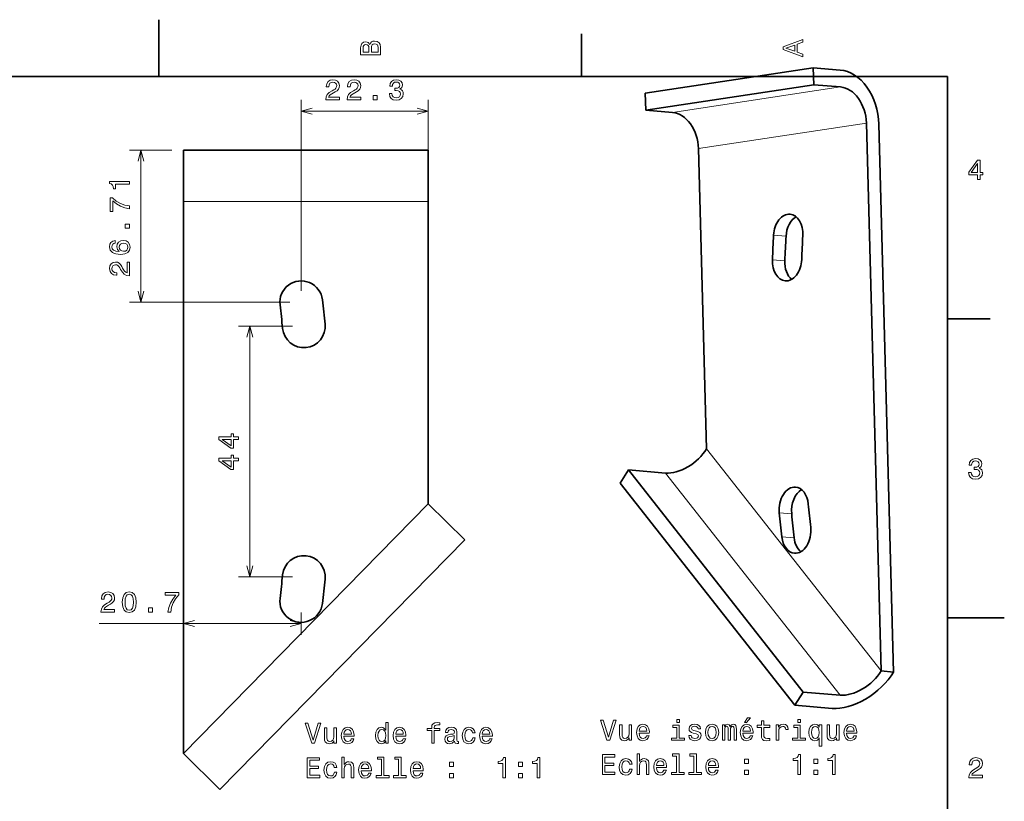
# Model space of a CAD drawing. Extents: x 0 to 297, y 0 to 210.
# Tile 7 of 7: x 124 to 297, y 73 to 210. Entities that reach past the tile are written whole.
import ezdxf

# ---------------------------------------------------------------- set-up
doc = ezdxf.new("R2010")
doc.units = 0

msp = doc.modelspace()

# ---------------------------------------------------------------- linework, layer by layer
at = {"color": 7, "lineweight": 35, "ltscale": 0.25}
for p, q in [((148.5, 200), (148.5, 210)), ((287, 105), (297, 105))]:
    msp.add_line(p, q, dxfattribs=at)
at = {"color": 7, "lineweight": 35, "ltscale": 0.1875}
for p, q in [((222.699997, 200), (222.699997, 207.5)), ((287, 157.5), (294.5, 157.5))]:
    msp.add_line(p, q, dxfattribs=at)
at = {"color": 7, "lineweight": 35}
for p, q in [((263.435059, 201.568542), (233.931122, 197.078705)), ((287, 200), (10, 200)), ((287, 10), (287, 200)), ((234.011795, 194.100876), (263.515717, 198.590714)), ((275.370422, 95.654282), (272.764221, 191.862106)), ((277.551331, 95.468765), (274.94516, 191.676605)), ((152.791046, 187.105301), (195.791046, 187.105301)), ((244.688354, 134.655197), (243.260315, 187.372269)), ((152.791046, 81.181168), (152.791046, 178.105301)), ((195.791046, 178.105301), (195.791046, 124.995735)), ((261.640564, 91.963089), (230.958527, 130.964005)), ((260.227966, 89.653732), (229.545914, 128.654648)), ((159.214447, 74.877197), (202.214447, 118.691765))]:
    msp.add_line(p, q, dxfattribs=at)
at = {"color": 7, "lineweight": 35, "ltscale": 0.11856}
for p, q in [((268.1604, 201.166611), (263.435059, 201.568542)), ((268.241058, 198.188782), (263.515717, 198.590714)), ((238.737122, 193.698944), (234.011795, 194.100876))]:
    msp.add_line(p, q, dxfattribs=at)
at = {"color": 7, "lineweight": 35, "ltscale": 0.074473}
for p, q in [((263.435059, 201.568542), (263.515717, 198.590714)), ((233.931122, 197.078705), (234.011795, 194.100876))]:
    msp.add_line(p, q, dxfattribs=at)
at = {"color": 7, "lineweight": 13}
for p, q in [((268.241058, 198.188782), (238.737122, 193.698944)), ((173.488403, 162.39502), (173.488403, 195.94545)), ((173.488403, 193.94545), (195.791046, 193.94545)), ((272.764221, 191.862106), (243.260315, 187.372269)), ((145.342316, 160.39502), (145.342316, 187.105301)), ((152.791046, 178.105301), (195.791046, 178.105301)), ((171.488403, 160.39502), (143.342316, 160.39502)), ((164.454041, 112.170105), (164.454041, 156.170105)), ((275.370422, 95.654282), (244.688354, 134.655197)), ((268.18335, 91.40657), (237.501297, 130.407486)), ((152.791046, 81.181168), (195.791046, 124.995735)), ((138.027237, 104.006882), (173.488403, 104.006882))]:
    msp.add_line(p, q, dxfattribs=at)
at = {"color": 7, "lineweight": 13, "ltscale": 0.396004}
msp.add_line((195.791046, 180.105301), (195.791046, 195.94545), dxfattribs=at)
at = {"color": 7, "lineweight": 13, "ltscale": 0.186218}
msp.add_line((150.791046, 187.105301), (143.342316, 187.105301), dxfattribs=at)
at = {"color": 7, "lineweight": 35, "ltscale": 0.225}
for p, q in [((152.791046, 187.105301), (152.791046, 178.105301)), ((195.791046, 187.105301), (195.791046, 178.105301)), ((202.214447, 118.691765), (195.791046, 124.995735)), ((159.214447, 74.877197), (152.791046, 81.181168))]:
    msp.add_line(p, q, dxfattribs=at)
at = {"color": 7, "lineweight": 13, "ltscale": 0.05472}
for p, q in [((258.653198, 171.986481), (256.47229, 172.171997)), ((258.446991, 167.67308), (256.266052, 167.858582)), ((259.650055, 123.261337), (257.469147, 123.446838)), ((260.087311, 119.045837), (257.906372, 119.231354))]:
    msp.add_line(p, q, dxfattribs=at)
at = {"color": 7, "lineweight": 13, "ltscale": 0.237387}
for p, q in [((171.949509, 156.170105), (162.454041, 156.170105)), ((171.949509, 112.170105), (162.454041, 112.170105))]:
    msp.add_line(p, q, dxfattribs=at)
at = {"color": 7, "lineweight": 35, "ltscale": 0.067678}
for p, q in [((229.545914, 128.654648), (230.958527, 130.964005)), ((260.227966, 89.653732), (261.640564, 91.963089))]:
    msp.add_line(p, q, dxfattribs=at)
at = {"color": 7, "lineweight": 35, "ltscale": 0.16416}
for p, q in [((237.501297, 130.407486), (230.958527, 130.964005)), ((268.18335, 91.40657), (261.640564, 91.963089)), ((266.770752, 89.097214), (260.227966, 89.653732))]:
    msp.add_line(p, q, dxfattribs=at)
at = {"color": 7, "lineweight": 13, "ltscale": 0.098458}
msp.add_line((173.488403, 105.94519), (173.488403, 102.006882), dxfattribs=at)
at = {"color": 7, "lineweight": 35, "ltscale": 0.05472}
msp.add_line((277.551331, 95.468765), (275.370422, 95.654282), dxfattribs=at)
at = {"color": 7, "lineweight": 13}
for points in [[(185.542007, 205.630417), (185.249496, 205.983429), (185.052811, 206.074219), (184.81073, 206.104477), (184.432495, 206.03891), (184.160156, 205.842224), (183.993729, 205.524506), (183.933212, 205.080704), (183.933212, 203.835022), (187.433212, 203.835022), (187.433212, 205.151306), (187.36261, 205.620331), (187.155838, 205.968307), (186.828018, 206.185165), (186.384216, 206.260818), (186.08667, 206.215424), (185.839554, 206.094391), (185.65799, 205.897705)], [(261.633209, 203.466858), (261.633209, 203.930847), (260.604401, 204.298996), (260.604401, 205.695969), (261.633209, 206.064133), (261.633209, 206.538193), (258.128174, 205.257217), (258.128174, 204.742798)], [(185.385666, 204.984879), (185.385666, 204.298996), (184.351807, 204.298996), (184.351807, 205.025223), (184.382065, 205.297562), (184.472839, 205.489197), (184.629181, 205.605194), (184.86116, 205.645538), (185.093155, 205.600143), (185.254532, 205.479111), (185.355408, 205.272339)], [(187.014618, 205.095825), (187.014618, 204.298996), (185.809296, 204.298996), (185.809296, 205.050446), (185.844589, 205.368164), (185.9505, 205.595108), (186.132065, 205.731277), (186.394302, 205.776657), (186.671692, 205.731277), (186.863327, 205.605194), (186.979324, 205.393372)], [(260.17572, 204.460388), (258.632477, 205), (260.17572, 205.539627)], [(177.805145, 195.94545), (180.210754, 195.94545), (180.210754, 196.379166), (178.309464, 196.379166), (178.415375, 196.616196), (178.596924, 196.812881), (179.156723, 197.170959), (179.454285, 197.32225), (179.78714, 197.539108), (180.02417, 197.791275), (180.160339, 198.088821), (180.210754, 198.426712), (180.125031, 198.850342), (179.888, 199.183197), (179.524872, 199.39502), (179.055862, 199.470673), (178.571716, 199.384933), (178.203552, 199.147903), (177.966522, 198.769653), (177.885834, 198.27037), (177.885834, 198.199768), (178.344757, 198.199768), (178.344757, 198.240112), (178.390152, 198.583054), (178.526321, 198.83522), (178.743179, 198.996597), (179.03064, 199.052078), (179.323151, 199.001648), (179.540009, 198.875565), (179.681213, 198.678879), (179.731659, 198.431763), (179.69635, 198.199768), (179.600525, 198.003082), (179.439148, 197.831619), (179.217255, 197.680313), (178.919693, 197.518936), (178.425461, 197.206253), (178.077484, 196.873398), (177.870697, 196.46994), (177.805145, 195.960587)], [(181.541168, 195.94545), (183.946777, 195.94545), (183.946777, 196.379166), (182.045486, 196.379166), (182.151398, 196.616196), (182.332947, 196.812881), (182.892746, 197.170959), (183.190308, 197.32225), (183.523163, 197.539108), (183.760193, 197.791275), (183.896362, 198.088821), (183.946777, 198.426712), (183.861053, 198.850342), (183.624023, 199.183197), (183.260895, 199.39502), (182.791885, 199.470673), (182.307739, 199.384933), (181.939575, 199.147903), (181.702545, 198.769653), (181.621857, 198.27037), (181.621857, 198.199768), (182.08078, 198.199768), (182.08078, 198.240112), (182.126175, 198.583054), (182.262344, 198.83522), (182.479202, 198.996597), (182.766663, 199.052078), (183.059174, 199.001648), (183.276031, 198.875565), (183.417236, 198.678879), (183.467682, 198.431763), (183.432373, 198.199768), (183.336548, 198.003082), (183.175171, 197.831619), (182.953278, 197.680313), (182.655716, 197.518936), (182.161484, 197.206253), (181.813507, 196.873398), (181.60672, 196.46994), (181.541168, 195.960587)], [(188.97287, 197.044876), (188.97287, 197.009567), (189.053558, 196.525421), (189.290588, 196.162308), (189.663788, 195.930313), (190.15802, 195.844589), (190.682526, 195.930313), (191.075897, 196.152222), (191.328049, 196.505249), (191.418823, 196.959137), (191.378479, 197.256683), (191.267532, 197.498764), (191.085968, 197.685364), (190.843903, 197.821533), (191.171722, 198.093872), (191.287704, 198.527588), (191.212067, 198.920959), (190.995209, 199.218506), (190.642181, 199.405106), (190.15802, 199.470673), (189.704132, 199.389969), (189.35614, 199.168076), (189.129211, 198.815048), (189.053558, 198.346024), (189.053558, 198.31073), (189.502411, 198.31073), (189.542755, 198.633484), (189.673874, 198.865479), (189.885681, 199.006683), (190.183228, 199.057129), (190.445496, 199.016769), (190.637131, 198.910873), (190.753113, 198.739395), (190.798523, 198.507416), (190.753113, 198.260284), (190.63208, 198.093872), (190.420273, 197.992996), (190.132813, 197.962738), (189.936127, 197.967789), (189.936127, 197.569366), (190.183228, 197.579453), (190.500961, 197.534073), (190.737991, 197.413025), (190.879211, 197.216339), (190.929626, 196.959137), (190.874161, 196.666626), (190.727905, 196.449768), (190.495911, 196.313599), (190.188293, 196.268219), (189.87056, 196.318649), (189.63858, 196.46994), (189.49231, 196.712021), (189.436844, 197.044876)], [(186.15976, 195.94545), (186.855713, 195.94545), (186.855713, 196.696884), (186.15976, 196.696884)], [(292.277374, 181.916794), (292.731262, 181.916794), (292.731262, 182.784225), (293.23056, 182.784225), (293.23056, 183.187683), (292.731262, 183.187683), (292.731262, 185.341141), (292.272339, 185.341141), (290.739197, 183.228027), (290.739197, 182.784225), (292.277374, 182.784225)], [(291.162842, 183.187683), (292.277374, 184.756134), (292.277374, 183.187683)], [(143.342316, 181.131439), (143.342316, 181.590378), (139.817108, 181.590378), (139.817108, 181.247437), (140.124741, 181.156662), (140.331512, 180.975098), (140.452545, 180.697723), (140.492889, 180.314438), (140.850967, 180.314438), (140.850967, 181.131439)], [(143.342316, 176.785187), (143.342316, 177.294556), (142.510193, 177.460983), (141.733521, 177.753494), (141.012344, 178.167038), (140.336548, 178.706665), (139.917969, 178.706665), (139.917969, 176.306076), (140.376892, 176.306076), (140.376892, 178.222504), (141.057739, 177.667755), (141.768829, 177.249161), (142.525314, 176.956665)], [(143.342316, 173.402191), (143.342316, 174.09816), (142.590881, 174.09816), (142.590881, 173.402191)], [(140.7854, 171.224533), (140.376892, 171.128708), (140.07431, 170.906799), (139.88266, 170.563858), (139.817108, 170.120056), (139.852402, 169.82251), (139.948227, 169.565308), (140.104568, 169.338364), (140.326477, 169.146713), (140.603851, 168.995422), (140.941742, 168.88446), (141.340149, 168.813858), (141.789001, 168.793686), (142.505142, 168.874374), (143.024597, 169.121506), (143.33728, 169.519913), (143.443176, 170.06459), (143.352402, 170.553772), (143.115372, 170.926971), (142.742172, 171.169052), (142.268112, 171.254791), (141.789001, 171.169052), (141.420853, 170.937057), (141.188858, 170.578995), (141.10817, 170.135193), (141.20903, 169.656082), (141.49649, 169.298019), (140.941742, 169.373657), (140.543335, 169.535049), (140.306305, 169.782166), (140.225601, 170.125107), (140.265945, 170.377258), (140.371857, 170.568909), (140.54837, 170.694992), (140.7854, 170.760544)], [(142.273163, 170.765594), (142.590881, 170.710114), (142.832947, 170.568909), (142.994339, 170.341965), (143.044769, 170.05954), (142.994339, 169.761993), (142.837997, 169.535049), (142.595917, 169.388794), (142.278198, 169.343399), (141.965515, 169.393829), (141.728485, 169.535049), (141.577194, 169.767029), (141.521713, 170.079712), (141.577194, 170.352051), (141.72345, 170.568909), (141.96048, 170.710114)], [(143.342316, 165.047577), (143.342316, 167.453201), (142.9086, 167.453201), (142.9086, 165.55191), (142.67157, 165.657806), (142.474884, 165.839371), (142.116821, 166.39917), (141.965515, 166.696716), (141.748657, 167.029572), (141.49649, 167.266602), (141.198944, 167.402771), (140.861053, 167.453201), (140.437424, 167.367462), (140.104568, 167.130432), (139.892761, 166.767319), (139.817108, 166.298294), (139.902832, 165.814148), (140.139862, 165.445999), (140.518112, 165.208969), (141.017395, 165.128265), (141.087997, 165.128265), (141.087997, 165.587204), (141.047653, 165.587204), (140.704712, 165.632599), (140.452545, 165.768768), (140.291168, 165.985626), (140.235687, 166.273087), (140.286133, 166.565598), (140.412201, 166.782455), (140.608887, 166.92366), (140.856003, 166.974091), (141.087997, 166.938797), (141.284683, 166.842972), (141.456146, 166.68158), (141.607452, 166.459686), (141.768829, 166.16214), (142.081512, 165.667892), (142.414368, 165.319916), (142.817825, 165.113144), (143.327194, 165.047577)], [(162.454041, 136.315491), (162.454041, 136.769379), (161.586609, 136.769379), (161.586609, 137.268661), (161.183136, 137.268661), (161.183136, 136.769379), (159.029694, 136.769379), (159.029694, 136.31044), (161.142792, 134.777298), (161.586609, 134.777298), (161.586609, 136.315491)], [(161.183136, 135.200943), (159.6147, 136.315491), (161.183136, 136.315491)], [(162.454041, 132.579468), (162.454041, 133.033356), (161.586609, 133.033356), (161.586609, 133.532639), (161.183136, 133.532639), (161.183136, 133.033356), (159.029694, 133.033356), (159.029694, 132.574417), (161.142792, 131.041275), (161.586609, 131.041275), (161.586609, 132.579468)], [(161.183136, 131.46492), (159.6147, 132.579468), (161.183136, 132.579468)], [(290.729126, 130.51622), (290.729126, 130.480911), (290.809814, 129.996765), (291.046844, 129.633652), (291.420044, 129.401657), (291.914276, 129.315933), (292.438782, 129.401657), (292.832153, 129.623566), (293.08429, 129.976593), (293.175079, 130.430481), (293.134735, 130.728027), (293.023773, 130.970108), (292.842224, 131.156708), (292.600159, 131.292877), (292.927948, 131.565216), (293.043945, 131.998932), (292.968292, 132.392303), (292.751434, 132.68985), (292.398407, 132.87645), (291.914276, 132.942017), (291.460388, 132.861313), (291.112396, 132.63942), (290.885468, 132.286392), (290.809814, 131.817368), (290.809814, 131.782074), (291.258636, 131.782074), (291.299011, 132.104828), (291.430115, 132.336823), (291.641937, 132.478027), (291.939484, 132.528473), (292.201721, 132.488113), (292.393372, 132.382217), (292.509369, 132.210739), (292.554749, 131.97876), (292.509369, 131.731628), (292.388336, 131.565216), (292.176514, 131.46434), (291.889069, 131.434082), (291.692383, 131.439133), (291.692383, 131.04071), (291.939484, 131.050797), (292.257202, 131.005417), (292.494232, 130.884369), (292.635468, 130.687683), (292.685883, 130.430481), (292.630402, 130.13797), (292.484161, 129.921112), (292.252167, 129.784943), (291.944519, 129.739563), (291.626801, 129.789993), (291.394806, 129.941284), (291.248566, 130.183365), (291.193085, 130.51622)], [(138.314697, 106.006882), (140.720322, 106.006882), (140.720322, 106.440598), (138.819016, 106.440598), (138.924927, 106.677628), (139.106476, 106.874313), (139.66629, 107.232384), (139.963837, 107.383682), (140.296692, 107.60054), (140.533722, 107.852699), (140.669891, 108.150253), (140.720322, 108.488152), (140.634583, 108.911781), (140.397552, 109.244637), (140.034439, 109.456451), (139.565414, 109.532097), (139.081268, 109.446365), (138.713104, 109.209328), (138.476074, 108.831093), (138.395386, 108.33181), (138.395386, 108.261208), (138.854324, 108.261208), (138.854324, 108.301552), (138.899719, 108.644493), (139.035873, 108.896652), (139.252747, 109.058037), (139.540207, 109.11351), (139.832703, 109.06308), (140.049561, 108.936996), (140.190781, 108.740311), (140.241211, 108.493195), (140.205902, 108.261208), (140.110077, 108.064522), (139.9487, 107.893051), (139.726807, 107.741753), (139.429245, 107.580368), (138.935013, 107.267685), (138.587036, 106.934837), (138.380264, 106.53138), (138.314697, 106.022011)], [(142.065857, 107.716537), (142.141495, 106.924751), (142.378525, 106.359909), (142.756775, 106.016968), (143.281265, 105.906013), (143.80072, 106.016968), (144.178955, 106.359909), (144.41095, 106.924751), (144.491638, 107.716537), (144.41095, 108.503281), (144.315125, 108.815956), (144.178955, 109.073166), (143.80072, 109.416107), (143.281265, 109.532097), (142.756775, 109.416107), (142.378525, 109.068123), (142.141495, 108.503281)], [(142.550003, 107.716537), (142.590347, 108.326767), (142.716431, 108.765526), (142.943375, 109.022736), (143.281265, 109.11351), (143.61412, 109.022736), (143.841064, 108.765526), (143.967148, 108.326767), (144.007492, 107.716537), (143.967148, 107.101265), (143.841064, 106.662498), (143.61412, 106.405296), (143.281265, 106.319565), (142.943375, 106.405296), (142.716431, 106.662498), (142.590347, 107.101265)], [(150.052307, 106.006882), (150.561676, 106.006882), (150.728088, 106.839012), (151.020599, 107.615669), (151.434143, 108.336853), (151.97377, 109.012642), (151.97377, 109.431236), (149.573196, 109.431236), (149.573196, 108.972298), (151.489624, 108.972298), (150.934875, 108.291466), (150.516281, 107.580368), (150.22377, 106.823883)], [(146.669312, 106.006882), (147.365265, 106.006882), (147.365265, 106.758324), (146.669312, 106.758324)], [(188.349976, 83.381599), (188.349976, 82.963013), (188.793777, 82.963013), (188.793777, 86.584053), (188.355011, 86.584053), (188.355011, 85.257683), (188.01712, 85.640968), (187.810349, 85.731743), (187.573318, 85.767044), (187.144638, 85.666183), (186.811783, 85.383759), (186.594925, 84.929871), (186.519287, 84.319641), (186.594925, 83.709412), (186.811783, 83.250473), (187.144638, 82.963013), (187.573318, 82.867195), (187.810349, 82.902496), (188.022156, 82.993271)], [(196.409058, 85.202209), (196.409058, 82.963013), (196.852859, 82.963013), (196.852859, 85.202209), (197.861496, 85.202209), (197.861496, 85.580444), (196.852859, 85.580444), (196.852859, 85.746872), (196.888153, 85.948601), (197.00415, 86.08477), (197.200836, 86.165459), (197.483261, 86.195724), (197.861496, 86.175552), (197.861496, 86.558838), (197.382385, 86.584053), (196.948669, 86.538658), (196.646088, 86.402496), (196.464523, 86.165459), (196.409058, 85.827568), (196.409058, 85.580444), (195.597092, 85.580444), (195.597092, 85.202209)], [(228.326553, 87.01963), (227.44902, 84.039085), (226.546295, 87.01963), (226.067184, 87.01963), (227.196869, 83.514587), (227.701187, 83.514587), (228.805649, 87.01963)], [(239.920929, 87.135628), (239.451904, 87.135628), (239.451904, 86.631302), (239.920929, 86.631302)], [(251.389221, 86.590958), (251.686783, 86.590958), (252.387787, 87.448303), (251.893555, 87.448303)], [(254.324387, 85.753784), (254.324387, 84.397156), (254.354645, 83.958389), (254.49585, 83.6558), (254.778275, 83.479286), (255.257385, 83.41877), (255.781876, 83.443985), (255.781876, 83.827271), (255.39859, 83.797005), (255.050613, 83.837357), (254.864014, 83.963432), (254.783325, 84.175247), (254.768188, 84.472801), (254.768188, 85.753784), (255.781876, 85.753784), (255.781876, 86.132019), (254.768188, 86.132019), (254.768188, 86.923813), (254.324387, 86.923813), (254.324387, 86.132019), (253.557816, 86.132019), (253.557816, 85.753784)], [(261.173096, 87.135628), (260.704071, 87.135628), (260.704071, 86.631302), (261.173096, 86.631302)], [(176.463089, 86.468056), (175.585556, 83.487511), (174.682831, 86.468056), (174.20372, 86.468056), (175.333405, 82.963013), (175.837723, 82.963013), (176.942184, 86.468056)], [(179.665527, 85.671227), (179.221725, 85.671227), (179.221725, 84.107826), (179.171295, 83.744713), (179.02504, 83.482468), (178.798096, 83.321083), (178.500549, 83.270653), (178.263519, 83.310997), (178.112213, 83.43203), (178.026489, 83.638802), (178.006317, 83.931313), (178.006317, 85.671227), (177.5625, 85.671227), (177.5625, 83.890968), (177.577637, 83.532898), (177.673462, 83.235344), (177.965973, 82.963013), (178.434982, 82.867195), (178.687149, 82.902496), (178.904007, 82.993271), (179.090607, 83.149612), (179.241898, 83.376556), (179.241898, 82.963013), (179.665527, 82.963013)], [(181.001984, 84.188515), (182.777206, 84.188515), (182.782242, 84.395287), (182.701553, 84.975258), (182.47966, 85.408981), (182.126633, 85.671227), (181.657608, 85.767044), (181.198669, 85.666183), (180.845642, 85.383759), (180.618698, 84.924828), (180.53801, 84.319641), (180.613663, 83.699326), (180.840607, 83.24543), (181.188583, 82.963013), (181.642487, 82.867195), (182.035858, 82.932755), (182.358612, 83.104225), (182.595642, 83.376556), (182.731812, 83.73967), (182.29306, 83.73967), (182.202271, 83.537941), (182.071152, 83.386642), (181.697952, 83.26561), (181.410492, 83.321083), (181.193634, 83.497597), (181.052414, 83.785057), (181.001984, 84.173386)], [(181.001984, 84.561714), (181.057465, 84.909698), (181.193634, 85.166901), (181.400406, 85.323242), (181.672745, 85.378716), (181.940033, 85.323242), (182.146805, 85.166901), (182.272888, 84.909698), (182.318268, 84.561714)], [(187.648956, 85.368629), (187.941467, 85.298027), (188.163376, 85.101341), (188.294495, 84.773529), (188.344925, 84.319641), (188.294495, 83.86071), (188.163376, 83.532898), (187.941467, 83.331169), (187.648956, 83.26561), (187.371582, 83.331169), (187.159775, 83.532898), (187.018555, 83.865753), (186.973175, 84.319641), (187.018555, 84.768486), (187.159775, 85.096298), (187.371582, 85.298027)], [(190.110062, 84.188515), (191.885269, 84.188515), (191.89032, 84.395287), (191.809631, 84.975258), (191.587723, 85.408981), (191.234695, 85.671227), (190.765686, 85.767044), (190.306747, 85.666183), (189.95372, 85.383759), (189.726776, 84.924828), (189.646088, 84.319641), (189.721725, 83.699326), (189.948669, 83.24543), (190.296661, 82.963013), (190.750549, 82.867195), (191.143921, 82.932755), (191.46669, 83.104225), (191.70372, 83.376556), (191.83989, 83.73967), (191.401123, 83.73967), (191.310349, 83.537941), (191.17923, 83.386642), (190.80603, 83.26561), (190.518555, 83.321083), (190.301697, 83.497597), (190.160492, 83.785057), (190.110062, 84.173386)], [(190.110062, 84.561714), (190.165527, 84.909698), (190.301697, 85.166901), (190.508469, 85.323242), (190.780807, 85.378716), (191.048096, 85.323242), (191.254868, 85.166901), (191.380951, 84.909698), (191.426346, 84.561714)], [(200.438583, 83.31604), (200.438583, 83.300911), (200.463806, 83.12944), (200.539459, 83.0084), (200.857178, 82.912582), (201.104294, 82.952927), (201.104294, 83.295868), (200.998383, 83.280739), (200.857178, 83.346298), (200.831955, 83.548027), (200.831955, 84.950043), (200.771439, 85.308113), (200.594925, 85.560272), (200.287292, 85.711571), (199.853577, 85.767044), (199.429947, 85.706528), (199.117264, 85.535057), (198.920578, 85.267769), (198.855011, 84.914742), (198.855011, 84.884483), (199.253433, 84.884483), (199.288727, 85.096298), (199.399689, 85.247597), (199.581238, 85.338371), (199.83844, 85.373672), (200.085571, 85.348457), (200.26207, 85.272812), (200.367981, 85.141685), (200.40329, 84.960129), (200.383118, 84.748314), (200.302429, 84.64241), (200.100693, 84.591972), (199.722443, 84.551628), (199.288727, 84.460854), (198.981094, 84.299469), (198.799545, 84.04731), (198.744064, 83.67411), (198.794495, 83.341255), (198.950836, 83.094139), (199.203003, 82.937798), (199.55098, 82.882324), (200.020004, 82.988228)], [(203.590607, 84.773529), (204.029358, 84.773529), (203.938583, 85.176987), (203.721725, 85.494713), (203.383835, 85.691399), (202.945068, 85.767044), (202.460922, 85.666183), (202.092773, 85.383759), (201.860779, 84.924828), (201.78009, 84.309555), (201.855743, 83.699326), (202.082672, 83.24543), (202.44075, 82.963013), (202.929947, 82.867195), (203.363663, 82.942841), (203.701553, 83.154655), (203.933548, 83.487511), (204.034409, 83.931313), (203.610779, 83.931313), (203.535126, 83.648895), (203.393921, 83.437073), (203.192184, 83.305954), (202.945068, 83.26561), (202.637436, 83.331169), (202.415527, 83.532898), (202.279358, 83.86071), (202.233978, 84.324684), (202.279358, 84.778572), (202.420578, 85.106384), (202.647522, 85.308113), (202.945068, 85.378716), (203.207321, 85.333328), (203.404007, 85.217339), (203.535126, 85.025696)], [(205.290176, 84.188515), (207.065384, 84.188515), (207.070435, 84.395287), (206.989746, 84.975258), (206.767838, 85.408981), (206.41481, 85.671227), (205.945786, 85.767044), (205.486862, 85.666183), (205.133835, 85.383759), (204.906891, 84.924828), (204.826202, 84.319641), (204.90184, 83.699326), (205.128784, 83.24543), (205.476776, 82.963013), (205.930664, 82.867195), (206.324036, 82.932755), (206.646805, 83.104225), (206.883835, 83.376556), (207.020004, 83.73967), (206.581238, 83.73967), (206.490463, 83.537941), (206.359344, 83.386642), (205.986145, 83.26561), (205.698669, 83.321083), (205.481812, 83.497597), (205.340607, 83.785057), (205.290176, 84.173386)], [(205.290176, 84.561714), (205.345642, 84.909698), (205.481812, 85.166901), (205.688583, 85.323242), (205.960922, 85.378716), (206.22821, 85.323242), (206.434982, 85.166901), (206.561066, 84.909698), (206.606445, 84.561714)], [(231.528992, 86.222801), (231.08519, 86.222801), (231.08519, 84.659401), (231.03476, 84.296288), (230.888504, 84.034042), (230.66156, 83.872658), (230.364014, 83.822227), (230.126984, 83.862572), (229.975677, 83.983604), (229.889954, 84.190376), (229.869781, 84.482887), (229.869781, 86.222801), (229.425964, 86.222801), (229.425964, 84.442543), (229.441101, 84.084473), (229.536926, 83.786919), (229.829437, 83.514587), (230.298447, 83.41877), (230.550613, 83.454071), (230.767471, 83.544846), (230.954071, 83.701187), (231.105362, 83.928131), (231.105362, 83.514587), (231.528992, 83.514587)], [(232.865448, 84.740089), (234.640671, 84.740089), (234.645706, 84.946861), (234.565018, 85.526833), (234.343124, 85.960556), (233.990097, 86.222801), (233.521072, 86.318619), (233.062134, 86.217758), (232.709106, 85.935333), (232.482162, 85.476402), (232.401474, 84.871216), (232.477127, 84.2509), (232.704071, 83.797005), (233.052048, 83.514587), (233.505951, 83.41877), (233.899323, 83.484329), (234.222076, 83.6558), (234.459106, 83.928131), (234.595276, 84.291245), (234.156525, 84.291245), (234.065735, 84.089516), (233.934616, 83.938217), (233.561417, 83.817184), (233.273956, 83.872658), (233.057098, 84.049171), (232.915878, 84.336632), (232.865448, 84.72496)], [(232.865448, 85.113289), (232.920929, 85.461273), (233.057098, 85.718475), (233.26387, 85.874817), (233.536209, 85.93029), (233.803497, 85.874817), (234.010269, 85.718475), (234.136353, 85.461273), (234.181732, 85.113289)], [(239.905792, 83.887787), (239.905792, 86.132019), (238.766022, 86.132019), (238.766022, 85.753784), (239.46199, 85.753784), (239.46199, 83.887787), (238.554214, 83.887787), (238.554214, 83.514587), (240.823669, 83.514587), (240.823669, 83.887787)], [(242.91156, 85.093117), (242.482895, 85.193985), (242.165161, 85.309975), (242.059265, 85.547005), (242.089523, 85.713432), (242.195419, 85.834473), (242.366898, 85.910118), (242.614014, 85.940376), (242.851044, 85.910118), (243.037643, 85.819344), (243.158676, 85.683174), (243.209106, 85.501617), (243.642838, 85.501617), (243.642838, 85.511703), (243.567184, 85.839516), (243.360413, 86.096718), (243.037643, 86.258102), (242.614014, 86.318619), (242.185333, 86.258102), (241.87265, 86.091675), (241.675964, 85.844559), (241.615448, 85.531876), (241.660843, 85.229286), (241.802048, 85.017471), (242.034042, 84.866173), (242.371933, 84.760262), (242.86618, 84.639229), (243.168762, 84.513145), (243.249451, 84.412285), (243.279724, 84.260986), (243.234329, 84.074387), (243.113297, 83.933174), (242.916611, 83.8424), (242.654358, 83.812141), (242.376984, 83.8424), (242.175247, 83.948303), (242.039093, 84.119774), (241.983612, 84.356804), (241.554932, 84.356804), (241.625534, 83.953346), (241.832306, 83.660843), (242.160126, 83.484329), (242.614014, 83.41877), (243.088074, 83.484329), (243.436066, 83.660843), (243.647873, 83.94326), (243.723526, 84.311417), (243.668045, 84.629143), (243.511703, 84.846001), (243.254501, 84.987213)], [(244.490097, 84.866173), (244.570786, 84.2509), (244.802765, 83.797005), (245.170929, 83.514587), (245.665161, 83.41877), (246.154358, 83.514587), (246.522522, 83.791962), (246.754501, 84.245857), (246.84024, 84.866173), (246.754501, 85.481445), (246.522522, 85.940376), (246.154358, 86.217758), (245.665161, 86.318619), (245.170929, 86.217758), (244.802765, 85.935333), (244.570786, 85.481445)], [(244.943985, 84.871216), (244.98938, 85.325104), (245.130585, 85.652916), (245.357529, 85.854645), (245.665161, 85.925247), (245.967758, 85.854645), (246.194702, 85.657959), (246.335907, 85.325104), (246.386353, 84.871216), (246.335907, 84.412285), (246.194702, 84.07943), (245.967758, 83.877701), (245.665161, 83.812141), (245.357529, 83.877701), (245.130585, 84.07943), (244.98938, 84.412285)], [(247.480728, 83.514587), (247.889236, 83.514587), (247.889236, 85.325104), (247.914444, 85.597443), (247.990097, 85.794128), (248.106094, 85.910118), (248.257385, 85.955513), (248.378418, 85.915161), (248.459106, 85.814301), (248.499466, 85.64283), (248.514587, 85.415886), (248.514587, 83.514587), (248.897873, 83.514587), (248.897873, 85.325104), (248.923096, 85.5924), (248.998734, 85.789085), (249.119781, 85.910118), (249.271072, 85.955513), (249.392105, 85.915161), (249.472809, 85.814301), (249.523239, 85.415886), (249.523239, 83.514587), (249.931732, 83.514587), (249.931732, 85.385628), (249.906525, 85.773956), (249.825836, 86.071503), (249.664444, 86.253059), (249.402191, 86.318619), (249.094559, 86.217758), (248.857529, 85.925247), (248.670929, 86.212715), (248.358246, 86.318619), (248.070786, 86.217758), (247.8741, 85.935333), (247.8741, 86.222801), (247.480728, 86.222801)], [(251.081589, 84.740089), (252.856812, 84.740089), (252.861847, 84.946861), (252.781158, 85.526833), (252.559265, 85.960556), (252.206238, 86.222801), (251.737213, 86.318619), (251.278275, 86.217758), (250.925247, 85.935333), (250.698303, 85.476402), (250.617615, 84.871216), (250.693268, 84.2509), (250.920212, 83.797005), (251.268188, 83.514587), (251.722076, 83.41877), (252.115448, 83.484329), (252.438217, 83.6558), (252.675247, 83.928131), (252.811417, 84.291245), (252.37265, 84.291245), (252.281876, 84.089516), (252.150757, 83.938217), (251.777557, 83.817184), (251.490097, 83.872658), (251.273239, 84.049171), (251.132019, 84.336632), (251.081589, 84.72496)], [(251.081589, 85.113289), (251.13707, 85.461273), (251.273239, 85.718475), (251.480011, 85.874817), (251.75235, 85.93029), (252.019638, 85.874817), (252.22641, 85.718475), (252.352478, 85.461273), (252.397873, 85.113289)], [(256.931732, 83.514587), (257.375549, 83.514587), (257.375549, 85.062859), (257.420929, 85.436058), (257.557098, 85.703346), (257.778992, 85.864731), (258.076538, 85.920204), (258.298462, 85.884903), (258.464874, 85.784042), (258.565735, 85.612572), (258.601044, 85.380585), (259.049896, 85.380585), (258.98938, 85.789085), (258.822937, 86.081589), (258.545563, 86.258102), (258.167328, 86.318619), (257.910126, 86.278275), (257.688232, 86.177414), (257.491547, 86.005943), (257.335205, 85.773956), (257.335205, 86.222801), (256.931732, 86.222801)], [(261.157959, 83.887787), (261.157959, 86.132019), (260.018188, 86.132019), (260.018188, 85.753784), (260.714142, 85.753784), (260.714142, 83.887787), (259.806366, 83.887787), (259.806366, 83.514587), (262.075836, 83.514587), (262.075836, 83.887787)], [(264.501617, 85.804214), (264.345276, 86.031158), (264.168762, 86.192543), (263.961975, 86.283318), (263.724976, 86.318619), (263.296295, 86.217758), (262.96344, 85.935333), (262.746582, 85.481445), (262.670929, 84.871216), (262.746582, 84.255943), (262.96344, 83.802048), (263.296295, 83.514587), (263.724976, 83.41877), (263.961975, 83.449028), (264.163727, 83.53476), (264.34024, 83.691101), (264.501617, 83.928131), (264.501617, 82.465599), (264.945435, 82.465599), (264.945435, 86.222801), (264.501617, 86.222801)], [(263.124817, 84.871216), (263.170197, 85.320061), (263.311401, 85.647873), (263.523224, 85.849602), (263.800598, 85.920204), (264.093109, 85.849602), (264.315002, 85.652916), (264.446136, 85.325104), (264.496582, 84.871216), (264.446136, 84.412285), (264.315002, 84.084473), (264.093109, 83.882744), (263.800598, 83.817184), (263.523224, 83.882744), (263.311401, 84.084473), (263.170197, 84.417328)], [(267.961273, 86.222801), (267.517456, 86.222801), (267.517456, 84.659401), (267.467041, 84.296288), (267.32077, 84.034042), (267.093842, 83.872658), (266.796295, 83.822227), (266.559265, 83.862572), (266.407959, 83.983604), (266.322205, 84.190376), (266.302063, 84.482887), (266.302063, 86.222801), (265.858246, 86.222801), (265.858246, 84.442543), (265.873383, 84.084473), (265.969208, 83.786919), (266.261719, 83.514587), (266.730713, 83.41877), (266.98288, 83.454071), (267.199738, 83.544846), (267.386353, 83.701187), (267.537628, 83.928131), (267.537628, 83.514587), (267.961273, 83.514587)], [(269.297729, 84.740089), (271.072937, 84.740089), (271.077972, 84.946861), (270.997284, 85.526833), (270.775391, 85.960556), (270.422363, 86.222801), (269.953339, 86.318619), (269.494415, 86.217758), (269.141388, 85.935333), (268.914429, 85.476402), (268.83374, 84.871216), (268.909393, 84.2509), (269.136353, 83.797005), (269.484314, 83.514587), (269.938202, 83.41877), (270.331604, 83.484329), (270.654358, 83.6558), (270.891388, 83.928131), (271.027557, 84.291245), (270.588806, 84.291245), (270.498016, 84.089516), (270.366882, 83.938217), (269.993683, 83.817184), (269.706238, 83.872658), (269.48938, 84.049171), (269.348145, 84.336632), (269.297729, 84.72496)], [(269.297729, 85.113289), (269.35321, 85.461273), (269.48938, 85.718475), (269.696136, 85.874817), (269.968475, 85.93029), (270.235779, 85.874817), (270.442535, 85.718475), (270.568604, 85.461273), (270.614014, 85.113289)], [(200.388153, 83.91114), (200.327637, 83.648895), (200.16626, 83.447159), (199.924179, 83.31604), (199.626633, 83.270653), (199.434982, 83.295868), (199.298813, 83.376556), (199.213089, 83.517769), (199.187866, 83.714455), (199.208038, 83.890968), (199.288727, 84.017044), (199.611496, 84.158257), (200.020004, 84.218773), (200.388153, 84.339813)], [(174.526489, 76.916183), (176.745499, 76.916183), (176.745499, 77.339813), (174.990463, 77.339813), (174.990463, 78.524971), (176.553864, 78.524971), (176.553864, 78.943558), (174.990463, 78.943558), (174.990463, 79.992554), (176.705154, 79.992554), (176.705154, 80.416183), (174.526489, 80.416183)], [(179.302414, 78.7267), (179.74118, 78.7267), (179.650406, 79.130157), (179.433548, 79.447884), (179.095642, 79.644569), (178.656891, 79.720215), (178.172745, 79.619354), (177.804581, 79.336929), (177.572601, 78.877998), (177.491898, 78.262726), (177.567551, 77.652496), (177.794495, 77.198601), (178.152557, 76.916183), (178.641754, 76.820366), (179.07547, 76.896011), (179.413376, 77.107826), (179.645355, 77.440681), (179.746231, 77.884483), (179.322601, 77.884483), (179.246948, 77.602066), (179.105728, 77.390244), (178.904007, 77.259125), (178.656891, 77.218781), (178.349258, 77.28434), (178.12735, 77.486069), (177.99118, 77.813881), (177.945786, 78.277855), (177.99118, 78.731743), (178.132385, 79.059555), (178.359344, 79.261284), (178.656891, 79.331886), (178.919128, 79.286499), (179.115814, 79.170509), (179.246948, 78.978867)], [(180.613663, 76.916183), (181.057465, 76.916183), (181.057465, 78.479584), (181.102859, 78.837654), (181.2491, 79.099899), (181.476059, 79.261284), (181.778641, 79.3218), (182.020721, 79.27137), (182.172012, 79.135201), (182.247665, 78.908257), (182.272888, 78.605667), (182.272888, 76.916183), (182.71669, 76.916183), (182.71669, 78.696442), (182.696518, 79.054512), (182.605728, 79.352066), (182.308182, 79.624397), (181.844208, 79.720215), (181.592041, 79.684914), (181.375183, 79.589096), (181.193634, 79.437798), (181.057465, 79.231026), (181.057465, 80.537224), (180.613663, 80.537224)], [(184.03801, 78.141685), (185.813232, 78.141685), (185.818268, 78.348457), (185.737579, 78.928429), (185.515671, 79.362152), (185.162659, 79.624397), (184.693634, 79.720215), (184.234695, 79.619354), (183.881668, 79.336929), (183.654724, 78.877998), (183.574036, 78.272812), (183.649689, 77.652496), (183.876633, 77.198601), (184.224609, 76.916183), (184.678497, 76.820366), (185.071869, 76.885925), (185.394638, 77.057396), (185.631668, 77.329727), (185.767838, 77.692841), (185.329071, 77.692841), (185.238297, 77.491112), (185.107178, 77.339813), (184.733978, 77.218781), (184.446518, 77.274254), (184.22966, 77.450768), (184.08844, 77.738228), (184.03801, 78.126556)], [(187.568268, 80.164024), (187.568268, 77.289383), (186.655441, 77.289383), (186.655441, 76.916183), (188.919861, 76.916183), (188.919861, 77.289383), (188.01207, 77.289383), (188.01207, 80.537224), (186.872299, 80.537224), (186.872299, 80.164024)], [(190.604294, 80.164024), (190.604294, 77.289383), (189.691467, 77.289383), (189.691467, 76.916183), (191.955872, 76.916183), (191.955872, 77.289383), (191.048096, 77.289383), (191.048096, 80.537224), (189.908325, 80.537224), (189.908325, 80.164024)], [(193.146088, 78.141685), (194.921295, 78.141685), (194.926346, 78.348457), (194.845642, 78.928429), (194.623749, 79.362152), (194.270721, 79.624397), (193.801697, 79.720215), (193.342773, 79.619354), (192.989746, 79.336929), (192.762802, 78.877998), (192.682098, 78.272812), (192.757751, 77.652496), (192.984695, 77.198601), (193.332687, 76.916183), (193.786575, 76.820366), (194.179947, 76.885925), (194.502716, 77.057396), (194.739746, 77.329727), (194.875916, 77.692841), (194.437149, 77.692841), (194.346375, 77.491112), (194.21524, 77.339813), (193.842041, 77.218781), (193.554581, 77.274254), (193.337723, 77.450768), (193.196518, 77.738228), (193.146088, 78.126556)], [(199.525757, 78.872955), (200.221725, 78.872955), (200.221725, 79.624397), (199.525757, 79.624397)], [(208.891037, 76.916183), (209.349976, 76.916183), (209.349976, 80.441399), (209.007034, 80.441399), (208.91626, 80.133766), (208.734695, 79.926987), (208.457321, 79.805954), (208.074036, 79.76561), (208.074036, 79.407539), (208.891037, 79.407539)], [(211.669861, 78.872955), (212.365814, 78.872955), (212.365814, 79.624397), (211.669861, 79.624397)], [(214.963074, 76.916183), (215.422012, 76.916183), (215.422012, 80.441399), (215.079071, 80.441399), (214.988297, 80.133766), (214.806732, 79.926987), (214.529358, 79.805954), (214.146072, 79.76561), (214.146072, 79.407539), (214.963074, 79.407539)], [(226.389954, 77.467758), (228.608963, 77.467758), (228.608963, 77.891388), (226.853928, 77.891388), (226.853928, 79.076546), (228.417328, 79.076546), (228.417328, 79.495132), (226.853928, 79.495132), (226.853928, 80.544128), (228.568619, 80.544128), (228.568619, 80.967758), (226.389954, 80.967758)], [(231.165878, 79.278275), (231.604645, 79.278275), (231.51387, 79.681732), (231.297012, 79.999458), (230.959106, 80.196144), (230.520355, 80.27179), (230.036209, 80.170929), (229.668045, 79.888504), (229.436066, 79.429573), (229.355362, 78.814301), (229.431015, 78.204071), (229.657959, 77.750175), (230.016022, 77.467758), (230.505219, 77.371941), (230.938934, 77.447586), (231.27684, 77.659401), (231.50882, 77.992256), (231.609695, 78.436058), (231.186066, 78.436058), (231.110413, 78.153641), (230.969193, 77.941818), (230.767471, 77.810699), (230.520355, 77.770355), (230.212723, 77.835915), (229.990814, 78.037643), (229.854645, 78.365456), (229.80925, 78.82943), (229.854645, 79.283318), (229.99585, 79.61113), (230.222809, 79.812859), (230.520355, 79.883461), (230.782593, 79.838074), (230.979279, 79.722084), (231.110413, 79.530441)], [(232.477127, 77.467758), (232.920929, 77.467758), (232.920929, 79.031158), (232.966324, 79.389229), (233.112564, 79.651474), (233.339523, 79.812859), (233.642105, 79.873375), (233.884186, 79.822945), (234.035477, 79.686775), (234.11113, 79.459831), (234.136353, 79.157242), (234.136353, 77.467758), (234.580154, 77.467758), (234.580154, 79.248016), (234.559982, 79.606087), (234.469193, 79.903641), (234.171646, 80.175972), (233.707672, 80.27179), (233.455505, 80.236488), (233.238647, 80.140671), (233.057098, 79.989372), (232.920929, 79.7826), (232.920929, 81.088799), (232.477127, 81.088799)], [(235.901474, 78.69326), (237.676697, 78.69326), (237.681732, 78.900032), (237.601044, 79.480003), (237.379135, 79.913727), (237.026123, 80.175972), (236.557098, 80.27179), (236.09816, 80.170929), (235.745132, 79.888504), (235.518188, 79.429573), (235.4375, 78.824387), (235.513153, 78.204071), (235.740097, 77.750175), (236.088074, 77.467758), (236.541962, 77.371941), (236.935333, 77.4375), (237.258102, 77.608971), (237.495132, 77.881302), (237.631302, 78.244415), (237.192535, 78.244415), (237.101761, 78.042686), (236.970642, 77.891388), (236.597443, 77.770355), (236.309982, 77.825829), (236.093124, 78.002342), (235.951904, 78.289803), (235.901474, 78.678131)], [(235.901474, 79.06646), (235.956955, 79.414444), (236.093124, 79.671646), (236.299896, 79.827988), (236.57222, 79.883461), (236.839523, 79.827988), (237.046295, 79.671646), (237.172363, 79.414444), (237.217758, 79.06646)], [(239.431732, 80.715599), (239.431732, 77.840958), (238.518906, 77.840958), (238.518906, 77.467758), (240.783325, 77.467758), (240.783325, 77.840958), (239.875534, 77.840958), (239.875534, 81.088799), (238.735764, 81.088799), (238.735764, 80.715599)], [(242.467758, 80.715599), (242.467758, 77.840958), (241.554932, 77.840958), (241.554932, 77.467758), (243.819336, 77.467758), (243.819336, 77.840958), (242.91156, 77.840958), (242.91156, 81.088799), (241.77179, 81.088799), (241.77179, 80.715599)], [(245.009552, 78.69326), (246.78476, 78.69326), (246.78981, 78.900032), (246.709106, 79.480003), (246.487213, 79.913727), (246.134186, 80.175972), (245.665161, 80.27179), (245.206238, 80.170929), (244.85321, 79.888504), (244.626266, 79.429573), (244.545563, 78.824387), (244.621216, 78.204071), (244.84816, 77.750175), (245.196152, 77.467758), (245.65004, 77.371941), (246.043411, 77.4375), (246.36618, 77.608971), (246.60321, 77.881302), (246.73938, 78.244415), (246.300613, 78.244415), (246.209839, 78.042686), (246.078705, 77.891388), (245.705505, 77.770355), (245.418045, 77.825829), (245.201187, 78.002342), (245.059982, 78.289803), (245.009552, 78.678131)], [(245.009552, 79.06646), (245.065018, 79.414444), (245.201187, 79.671646), (245.407959, 79.827988), (245.680298, 79.883461), (245.947586, 79.827988), (246.154358, 79.671646), (246.280441, 79.414444), (246.325836, 79.06646)], [(251.389221, 79.42453), (252.08519, 79.42453), (252.08519, 80.175972), (251.389221, 80.175972)], [(260.754517, 77.467758), (261.21344, 77.467758), (261.21344, 80.992973), (260.870483, 80.992973), (260.779724, 80.685341), (260.598145, 80.478561), (260.32077, 80.357529), (259.9375, 80.317184), (259.9375, 79.959114), (260.754517, 79.959114)], [(263.533325, 79.42453), (264.229279, 79.42453), (264.229279, 80.175972), (263.533325, 80.175972)], [(266.826538, 77.467758), (267.285461, 77.467758), (267.285461, 80.992973), (266.942535, 80.992973), (266.851746, 80.685341), (266.670197, 80.478561), (266.392822, 80.357529), (266.009552, 80.317184), (266.009552, 79.959114), (266.826538, 79.959114)], [(290.76947, 76.916786), (293.175079, 76.916786), (293.175079, 77.350502), (291.273773, 77.350502), (291.3797, 77.587532), (291.561249, 77.784218), (292.121033, 78.142288), (292.418579, 78.293587), (292.751434, 78.510445), (292.988464, 78.762604), (293.124634, 79.060158), (293.175079, 79.398056), (293.089355, 79.821686), (292.852325, 80.154541), (292.489197, 80.366356), (292.020172, 80.442001), (291.536041, 80.35627), (291.167877, 80.119232), (290.930847, 79.740997), (290.850159, 79.241714), (290.850159, 79.171112), (291.309082, 79.171112), (291.309082, 79.211456), (291.354462, 79.554398), (291.490631, 79.806557), (291.707489, 79.967941), (291.994965, 80.023415), (292.287476, 79.972984), (292.504333, 79.846901), (292.645538, 79.650215), (292.695984, 79.403099), (292.660675, 79.171112), (292.56485, 78.974426), (292.403473, 78.802956), (292.181549, 78.651657), (291.884003, 78.490273), (291.389771, 78.177589), (291.041779, 77.844742), (290.835022, 77.441284), (290.76947, 76.931915)], [(184.03801, 78.514885), (184.093491, 78.862869), (184.22966, 79.120071), (184.436432, 79.276413), (184.708755, 79.331886), (184.976059, 79.276413), (185.182831, 79.120071), (185.308899, 78.862869), (185.354294, 78.514885)], [(193.146088, 78.514885), (193.201553, 78.862869), (193.337723, 79.120071), (193.544495, 79.276413), (193.816833, 79.331886), (194.084122, 79.276413), (194.290894, 79.120071), (194.416977, 78.862869), (194.462372, 78.514885)], [(251.389221, 77.467758), (252.08519, 77.467758), (252.08519, 78.2192), (251.389221, 78.2192)], [(263.533325, 77.467758), (264.229279, 77.467758), (264.229279, 78.2192), (263.533325, 78.2192)], [(199.525757, 76.916183), (200.221725, 76.916183), (200.221725, 77.667625), (199.525757, 77.667625)], [(211.669861, 76.916183), (212.365814, 76.916183), (212.365814, 77.667625), (211.669861, 77.667625)]]:
    msp.add_lwpolyline(points, close=True, dxfattribs=at)
for points in [[(175.420242, 194.463089), (173.488403, 193.94545), (175.420242, 193.427811)], [(193.859192, 193.427811), (195.791046, 193.94545), (193.859192, 194.463089)], [(145.859955, 185.173462), (145.342316, 187.105301), (144.824677, 185.173462)], [(144.824677, 162.326874), (145.342316, 160.39502), (145.859955, 162.326874)], [(164.97168, 154.238251), (164.454041, 156.170105), (163.936401, 154.238251)], [(163.936401, 114.101959), (164.454041, 112.170105), (164.97168, 114.101959)], [(154.7229, 104.524521), (152.791046, 104.006882), (154.7229, 103.489243)], [(171.556549, 103.489243), (173.488403, 104.006882), (171.556549, 104.524521)]]:
    msp.add_lwpolyline(points, dxfattribs=at)
at = {"color": 7, "lineweight": 35}
for centre, radius, start, end in [((173.488403, 160.39502), 3.75, 6.776538, 186.77654), ((-47.208954, 134.170105), 218.5, 5.680877, 6.776538), ((-47.208954, 134.170105), 226, 5.680877, 6.776538), ((173.949509, 156.170105), 3.75, 185.680882, 5.680877), ((173.949509, 112.170105), 3.75, 354.319123, 174.319118), ((-47.208954, 134.170105), 218.5, 353.223462, 354.319123), ((-47.208954, 134.170105), 226, 353.223462, 354.319123), ((173.488403, 107.94519), 3.75, 173.22346, 353.223462)]:
    msp.add_arc(centre, radius, start, end, dxfattribs=at)
for centre, major_axis, ratio, start_param, end_param in [((268.402405, 192.233124), (1.354004, -8.897564), 0.719939, 1.3994572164, 2.9702535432), ((268.402405, 192.233124), (0.902679, -5.931709), 0.719939, 1.3994572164, 2.9702535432), ((238.898468, 187.743286), (0.902679, -5.931709), 0.719939, 1.3994572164, 2.9702535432), ((259.039215, 172.121597), (-0.317825, -3.736507), 0.683875, 3.1416324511, 4.7570271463), ((261.220154, 171.936081), (0.317825, 3.736507), 0.683875, 0.4408742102, 1.6154344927), ((259.039215, 172.121597), (-0.317825, -3.736507), 0.683875, 1.6154344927, 3.1416324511), ((411.173218, 169.134583), (-19.15416, -225.186859), 0.683875, 4.7570271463, 4.7761500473), ((413.354126, 168.949081), (19.15416, 225.186859), 0.683875, 1.6154344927, 1.6345573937), ((411.173218, 169.134583), (-18.518509, -217.713837), 0.683875, 4.7570271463, 4.7761500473), ((258.836426, 167.879761), (-0.317825, -3.736507), 0.683875, 4.7761500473, 6.2831980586), ((258.836426, 167.879761), (-0.317825, -3.736507), 0.683875, 0.0000127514, 1.6345573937), ((261.017365, 167.694244), (0.317825, 3.736507), 0.683875, 1.6345573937, 2.7009232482), ((240.326508, 135.026215), (4.715652, 3.709805), 0.588732, 3.7038840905, 5.2746804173), ((260.019531, 124.204926), (-0.317825, -3.736507), 0.683875, 3.1415758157, 4.9744500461), ((262.20047, 124.019424), (0.317825, 3.736507), 0.683875, 0.4408196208, 1.8328573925), ((260.019531, 124.204926), (-0.317825, -3.736507), 0.683875, 1.8328573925, 3.1415758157), ((411.173218, 169.134583), (-18.518509, -217.713837), 0.683875, 4.9744500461, 4.9935729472), ((411.173218, 169.134583), (-19.15416, -225.186859), 0.683875, 4.9744500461, 4.9935729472), ((413.354126, 168.949081), (19.15416, 225.186859), 0.683875, 1.8328573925, 1.8519802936), ((260.449524, 120.059387), (-0.317825, -3.736507), 0.683875, 0.0000122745, 1.8519802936), ((260.449524, 120.059387), (-0.317825, -3.736507), 0.683875, 4.9935729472, 6.2831975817), ((262.630463, 119.873886), (0.317825, 3.736507), 0.683875, 1.8519802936, 2.7008998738), ((271.008575, 96.025291), (7.073471, 5.564709), 0.588732, 3.7038840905, 5.2746804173), ((271.008575, 96.025291), (4.715652, 3.709805), 0.588732, 3.7038840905, 5.2746804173)]:
    msp.add_ellipse(centre, major_axis=major_axis, ratio=ratio, start_param=start_param, end_param=end_param, dxfattribs=at)

doc.saveas('drawing.dxf')
